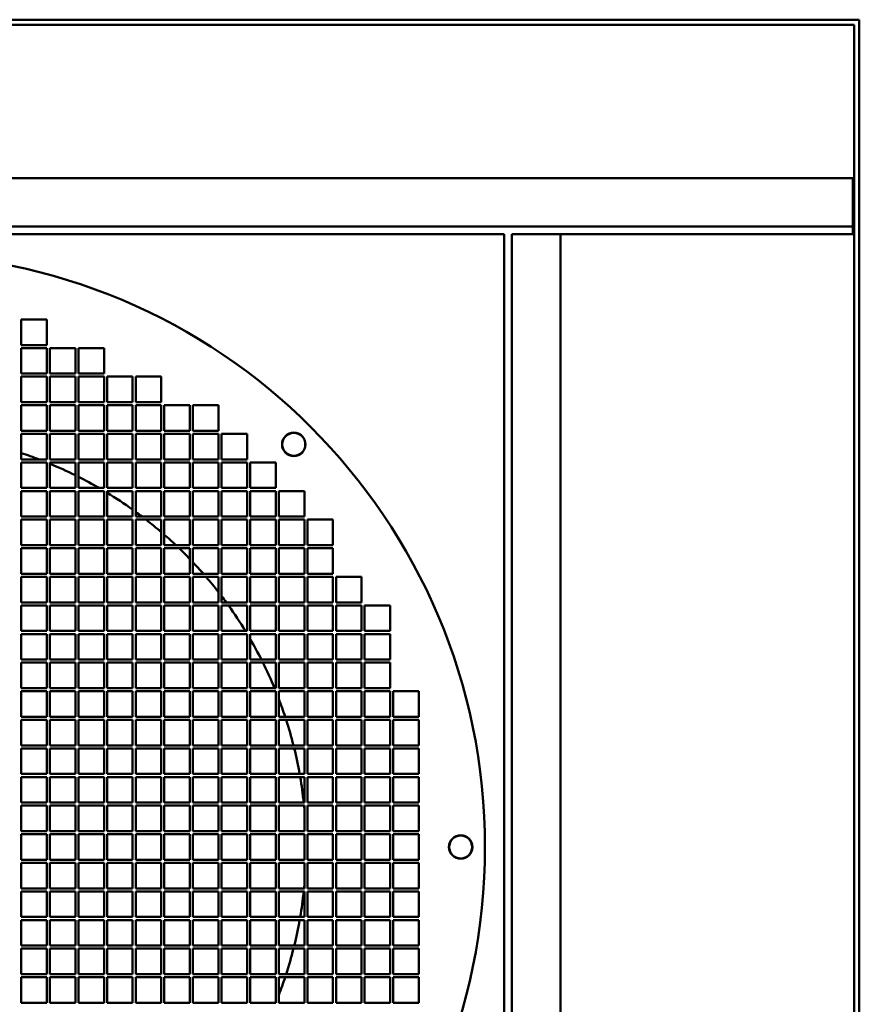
# Model space of a CAD drawing. Header units: millimetres. Extents: x 516 to 1164, y 212 to 976.
# Tile 6 of 6: x 836 to 1164, y 590 to 976. Entities that reach past the tile are written whole.
import ezdxf

# ---------------------------------------------------------------- set-up
doc = ezdxf.new("R2010")
doc.units = ezdxf.units.MM
doc.header["$LTSCALE"] = 4
doc.layers.add('Widoczne (ISO)', color=7, linetype='Continuous', lineweight=50)

msp = doc.modelspace()

# ---------------------------------------------------------------- linework, layer by layer
at = {"layer": 'Widoczne (ISO)'}
for p, q in [((1164.5, 976), (515.5, 976)), ((1164.5, 212), (1164.5, 976)), ((1162.5, 974), (517.5, 974)), ((1162.5, 214), (1162.5, 974)), ((1162, 914), (518, 914)), ((1162, 895), (1162, 914)), ((1162, 895), (518, 895)), ((1162, 892), (1162, 895)), ((545.5, 892), (1025.5, 892)), ((1025.5, 892), (1025.5, 412)), ((1028.5, 892), (1162, 892)), ((1028.5, 412), (1028.5, 892)), ((1047.5, 412), (1047.5, 892)), ((836.5, 848.6), (836.5, 858.6)), ((836.5, 858.6), (846.5, 858.6)), ((846.5, 858.6), (846.5, 848.6)), ((846.5, 848.6), (836.5, 848.6)), ((836.5, 837.4), (836.5, 847.4)), ((836.5, 847.4), (846.5, 847.4)), ((846.5, 847.4), (846.5, 837.4)), ((847.7, 837.4), (847.7, 847.4)), ((847.7, 847.4), (857.7, 847.4)), ((857.7, 847.4), (857.7, 837.4)), ((858.9, 837.4), (858.9, 847.4)), ((858.9, 847.4), (868.9, 847.4)), ((868.9, 847.4), (868.9, 837.4)), ((846.5, 837.4), (836.5, 837.4)), ((857.7, 837.4), (847.7, 837.4)), ((868.9, 837.4), (858.9, 837.4)), ((836.5, 826.2), (836.5, 836.2)), ((836.5, 836.2), (846.5, 836.2)), ((846.5, 836.2), (846.5, 826.2)), ((847.7, 826.2), (847.7, 836.2)), ((847.7, 836.2), (857.7, 836.2)), ((857.7, 836.2), (857.7, 826.2)), ((858.9, 826.2), (858.9, 836.2)), ((858.9, 836.2), (868.9, 836.2)), ((868.9, 836.2), (868.9, 826.2)), ((870.1, 826.2), (870.1, 836.2)), ((870.1, 836.2), (880.1, 836.2)), ((880.1, 836.2), (880.1, 826.2)), ((881.3, 826.2), (881.3, 836.2)), ((881.3, 836.2), (891.3, 836.2)), ((891.3, 836.2), (891.3, 826.2)), ((846.5, 826.2), (836.5, 826.2)), ((857.7, 826.2), (847.7, 826.2)), ((868.9, 826.2), (858.9, 826.2)), ((880.1, 826.2), (870.1, 826.2)), ((891.3, 826.2), (881.3, 826.2)), ((836.5, 815), (836.5, 825)), ((836.5, 825), (846.5, 825)), ((846.5, 825), (846.5, 815)), ((847.7, 815), (847.7, 825)), ((847.7, 825), (857.7, 825)), ((857.7, 825), (857.7, 815)), ((858.9, 815), (858.9, 825)), ((858.9, 825), (868.9, 825)), ((868.9, 825), (868.9, 815)), ((870.1, 815), (870.1, 825)), ((870.1, 825), (880.1, 825)), ((880.1, 825), (880.1, 815)), ((881.3, 815), (881.3, 825)), ((881.3, 825), (891.3, 825)), ((891.3, 825), (891.3, 815)), ((892.5, 815), (892.5, 825)), ((892.5, 825), (902.5, 825)), ((902.5, 825), (902.5, 815)), ((903.7, 815), (903.7, 825)), ((903.7, 825), (913.7, 825)), ((913.7, 825), (913.7, 815)), ((846.5, 815), (836.5, 815)), ((836.5, 803.8), (836.5, 813.8)), ((836.5, 813.8), (846.5, 813.8)), ((846.5, 813.8), (846.5, 803.8)), ((857.7, 815), (847.7, 815)), ((847.7, 803.8), (847.7, 813.8)), ((847.7, 813.8), (857.7, 813.8)), ((857.7, 813.8), (857.7, 803.8)), ((868.9, 815), (858.9, 815)), ((858.9, 803.8), (858.9, 813.8)), ((858.9, 813.8), (868.9, 813.8)), ((868.9, 813.8), (868.9, 803.8)), ((880.1, 815), (870.1, 815)), ((870.1, 803.8), (870.1, 813.8)), ((870.1, 813.8), (880.1, 813.8)), ((880.1, 813.8), (880.1, 803.8)), ((891.3, 815), (881.3, 815)), ((881.3, 803.8), (881.3, 813.8)), ((881.3, 813.8), (891.3, 813.8)), ((891.3, 813.8), (891.3, 803.8)), ((902.5, 815), (892.5, 815)), ((892.5, 803.8), (892.5, 813.8)), ((892.5, 813.8), (902.5, 813.8)), ((902.5, 813.8), (902.5, 803.8)), ((913.7, 815), (903.7, 815)), ((903.7, 803.8), (903.7, 813.8)), ((903.7, 813.8), (913.7, 813.8)), ((913.7, 813.8), (913.7, 803.8)), ((914.9, 803.8), (914.9, 813.8)), ((914.9, 813.8), (924.9, 813.8)), ((924.9, 813.8), (924.9, 803.8)), ((846.5, 803.8), (836.5, 803.8)), ((836.5, 792.6), (836.5, 802.6)), ((836.5, 802.6), (846.5, 802.6)), ((846.5, 802.6), (846.5, 792.6)), ((857.7, 803.8), (847.7, 803.8)), ((847.7, 792.6), (847.7, 802.6)), ((847.7, 802.6), (857.7, 802.6)), ((857.7, 802.6), (857.7, 792.6)), ((868.9, 803.8), (858.9, 803.8)), ((858.9, 792.6), (858.9, 802.6)), ((858.9, 802.6), (868.9, 802.6)), ((868.9, 802.6), (868.9, 792.6)), ((880.1, 803.8), (870.1, 803.8)), ((870.1, 792.6), (870.1, 802.6)), ((870.1, 802.6), (880.1, 802.6)), ((880.1, 802.6), (880.1, 792.6)), ((891.3, 803.8), (881.3, 803.8)), ((881.3, 792.6), (881.3, 802.6)), ((881.3, 802.6), (891.3, 802.6)), ((891.3, 802.6), (891.3, 792.6)), ((902.5, 803.8), (892.5, 803.8)), ((892.5, 792.6), (892.5, 802.6)), ((892.5, 802.6), (902.5, 802.6)), ((902.5, 802.6), (902.5, 792.6)), ((913.7, 803.8), (903.7, 803.8)), ((903.7, 792.6), (903.7, 802.6)), ((903.7, 802.6), (913.7, 802.6)), ((913.7, 802.6), (913.7, 792.6)), ((924.9, 803.8), (914.9, 803.8)), ((914.9, 792.6), (914.9, 802.6)), ((914.9, 802.6), (924.9, 802.6)), ((924.9, 802.6), (924.9, 792.6)), ((926.1, 792.6), (926.1, 802.6)), ((926.1, 802.6), (936.1, 802.6)), ((936.1, 802.6), (936.1, 792.6)), ((846.5, 792.6), (836.5, 792.6)), ((836.5, 781.4), (836.5, 791.4)), ((836.5, 791.4), (846.5, 791.4)), ((846.5, 791.4), (846.5, 781.4)), ((857.7, 792.6), (847.7, 792.6)), ((847.7, 781.4), (847.7, 791.4)), ((847.7, 791.4), (857.7, 791.4)), ((857.7, 791.4), (857.7, 781.4)), ((868.9, 792.6), (858.9, 792.6)), ((858.9, 781.4), (858.9, 791.4)), ((858.9, 791.4), (868.9, 791.4)), ((868.9, 791.4), (868.9, 781.4)), ((880.1, 792.6), (870.1, 792.6)), ((870.1, 781.4), (870.1, 791.4)), ((870.1, 791.4), (880.1, 791.4)), ((880.1, 791.4), (880.1, 781.4)), ((891.3, 792.6), (881.3, 792.6)), ((881.3, 781.4), (881.3, 791.4)), ((881.3, 791.4), (891.3, 791.4)), ((891.3, 791.4), (891.3, 781.4)), ((902.5, 792.6), (892.5, 792.6)), ((892.5, 781.4), (892.5, 791.4)), ((892.5, 791.4), (902.5, 791.4)), ((902.5, 791.4), (902.5, 781.4)), ((913.7, 792.6), (903.7, 792.6)), ((903.7, 781.4), (903.7, 791.4)), ((903.7, 791.4), (913.7, 791.4)), ((913.7, 791.4), (913.7, 781.4)), ((924.9, 792.6), (914.9, 792.6)), ((914.9, 781.4), (914.9, 791.4)), ((914.9, 791.4), (924.9, 791.4)), ((924.9, 791.4), (924.9, 781.4)), ((936.1, 792.6), (926.1, 792.6)), ((926.1, 781.4), (926.1, 791.4)), ((926.1, 791.4), (936.1, 791.4)), ((936.1, 791.4), (936.1, 781.4)), ((937.3, 781.4), (937.3, 791.4)), ((937.3, 791.4), (947.3, 791.4)), ((947.3, 791.4), (947.3, 781.4)), ((846.5, 781.4), (836.5, 781.4)), ((836.5, 770.2), (836.5, 780.2)), ((836.5, 780.2), (846.5, 780.2)), ((846.5, 780.2), (846.5, 770.2)), ((857.7, 781.4), (847.7, 781.4)), ((847.7, 770.2), (847.7, 780.2)), ((847.7, 780.2), (857.7, 780.2)), ((857.7, 780.2), (857.7, 770.2)), ((868.9, 781.4), (858.9, 781.4)), ((858.9, 770.2), (858.9, 780.2)), ((858.9, 780.2), (868.9, 780.2)), ((868.9, 780.2), (868.9, 770.2)), ((880.1, 781.4), (870.1, 781.4)), ((870.1, 770.2), (870.1, 780.2)), ((870.1, 780.2), (880.1, 780.2)), ((880.1, 780.2), (880.1, 770.2)), ((891.3, 781.4), (881.3, 781.4)), ((881.3, 770.2), (881.3, 780.2)), ((881.3, 780.2), (891.3, 780.2)), ((891.3, 780.2), (891.3, 770.2)), ((902.5, 781.4), (892.5, 781.4)), ((892.5, 770.2), (892.5, 780.2)), ((892.5, 780.2), (902.5, 780.2)), ((902.5, 780.2), (902.5, 770.2)), ((913.7, 781.4), (903.7, 781.4)), ((903.7, 770.2), (903.7, 780.2)), ((903.7, 780.2), (913.7, 780.2)), ((913.7, 780.2), (913.7, 770.2)), ((924.9, 781.4), (914.9, 781.4)), ((914.9, 770.2), (914.9, 780.2)), ((914.9, 780.2), (924.9, 780.2)), ((924.9, 780.2), (924.9, 770.2)), ((936.1, 781.4), (926.1, 781.4)), ((926.1, 770.2), (926.1, 780.2)), ((926.1, 780.2), (936.1, 780.2)), ((936.1, 780.2), (936.1, 770.2)), ((947.3, 781.4), (937.3, 781.4)), ((937.3, 770.2), (937.3, 780.2)), ((937.3, 780.2), (947.3, 780.2)), ((947.3, 780.2), (947.3, 770.2)), ((948.5, 770.2), (948.5, 780.2)), ((948.5, 780.2), (958.5, 780.2)), ((958.5, 780.2), (958.5, 770.2)), ((846.5, 770.2), (836.5, 770.2)), ((836.5, 759), (836.5, 769)), ((836.5, 769), (846.5, 769)), ((846.5, 769), (846.5, 759)), ((857.7, 770.2), (847.7, 770.2)), ((847.7, 759), (847.7, 769)), ((847.7, 769), (857.7, 769)), ((857.7, 769), (857.7, 759)), ((868.9, 770.2), (858.9, 770.2)), ((858.9, 759), (858.9, 769)), ((858.9, 769), (868.9, 769)), ((868.9, 769), (868.9, 759)), ((880.1, 770.2), (870.1, 770.2)), ((870.1, 759), (870.1, 769)), ((870.1, 769), (880.1, 769)), ((880.1, 769), (880.1, 759)), ((891.3, 770.2), (881.3, 770.2)), ((881.3, 759), (881.3, 769)), ((881.3, 769), (891.3, 769)), ((891.3, 769), (891.3, 759)), ((902.5, 770.2), (892.5, 770.2)), ((892.5, 759), (892.5, 769)), ((892.5, 769), (902.5, 769)), ((902.5, 769), (902.5, 759)), ((913.7, 770.2), (903.7, 770.2)), ((903.7, 759), (903.7, 769)), ((903.7, 769), (913.7, 769)), ((913.7, 769), (913.7, 759)), ((924.9, 770.2), (914.9, 770.2)), ((914.9, 759), (914.9, 769)), ((914.9, 769), (924.9, 769)), ((924.9, 769), (924.9, 759)), ((936.1, 770.2), (926.1, 770.2)), ((926.1, 759), (926.1, 769)), ((926.1, 769), (936.1, 769)), ((936.1, 769), (936.1, 759)), ((947.3, 770.2), (937.3, 770.2)), ((937.3, 759), (937.3, 769)), ((937.3, 769), (947.3, 769)), ((947.3, 769), (947.3, 759)), ((958.5, 770.2), (948.5, 770.2)), ((948.5, 759), (948.5, 769)), ((948.5, 769), (958.5, 769)), ((958.5, 769), (958.5, 759)), ((846.5, 759), (836.5, 759)), ((836.5, 747.8), (836.5, 757.8)), ((836.5, 757.8), (846.5, 757.8)), ((846.5, 757.8), (846.5, 747.8)), ((857.7, 759), (847.7, 759)), ((847.7, 747.8), (847.7, 757.8)), ((847.7, 757.8), (857.7, 757.8)), ((857.7, 757.8), (857.7, 747.8)), ((868.9, 759), (858.9, 759)), ((858.9, 747.8), (858.9, 757.8)), ((858.9, 757.8), (868.9, 757.8)), ((868.9, 757.8), (868.9, 747.8)), ((880.1, 759), (870.1, 759)), ((870.1, 747.8), (870.1, 757.8)), ((870.1, 757.8), (880.1, 757.8)), ((880.1, 757.8), (880.1, 747.8)), ((891.3, 759), (881.3, 759)), ((881.3, 747.8), (881.3, 757.8)), ((881.3, 757.8), (891.3, 757.8)), ((891.3, 757.8), (891.3, 747.8)), ((902.5, 759), (892.5, 759)), ((892.5, 747.8), (892.5, 757.8)), ((892.5, 757.8), (902.5, 757.8)), ((902.5, 757.8), (902.5, 747.8)), ((913.7, 759), (903.7, 759)), ((903.7, 747.8), (903.7, 757.8)), ((903.7, 757.8), (913.7, 757.8)), ((913.7, 757.8), (913.7, 747.8)), ((924.9, 759), (914.9, 759)), ((914.9, 747.8), (914.9, 757.8)), ((914.9, 757.8), (924.9, 757.8)), ((924.9, 757.8), (924.9, 747.8)), ((936.1, 759), (926.1, 759)), ((926.1, 747.8), (926.1, 757.8)), ((926.1, 757.8), (936.1, 757.8)), ((936.1, 757.8), (936.1, 747.8)), ((947.3, 759), (937.3, 759)), ((937.3, 747.8), (937.3, 757.8)), ((937.3, 757.8), (947.3, 757.8)), ((947.3, 757.8), (947.3, 747.8)), ((958.5, 759), (948.5, 759)), ((948.5, 747.8), (948.5, 757.8)), ((948.5, 757.8), (958.5, 757.8)), ((958.5, 757.8), (958.5, 747.8)), ((959.7, 747.8), (959.7, 757.8)), ((959.7, 757.8), (969.7, 757.8)), ((969.7, 757.8), (969.7, 747.8)), ((846.5, 747.8), (836.5, 747.8)), ((836.5, 736.6), (836.5, 746.6)), ((836.5, 746.6), (846.5, 746.6)), ((846.5, 746.6), (846.5, 736.6)), ((857.7, 747.8), (847.7, 747.8)), ((847.7, 736.6), (847.7, 746.6)), ((847.7, 746.6), (857.7, 746.6)), ((857.7, 746.6), (857.7, 736.6)), ((868.9, 747.8), (858.9, 747.8)), ((858.9, 736.6), (858.9, 746.6)), ((858.9, 746.6), (868.9, 746.6)), ((868.9, 746.6), (868.9, 736.6)), ((880.1, 747.8), (870.1, 747.8)), ((870.1, 736.6), (870.1, 746.6)), ((870.1, 746.6), (880.1, 746.6)), ((880.1, 746.6), (880.1, 736.6)), ((891.3, 747.8), (881.3, 747.8)), ((881.3, 736.6), (881.3, 746.6)), ((881.3, 746.6), (891.3, 746.6)), ((891.3, 746.6), (891.3, 736.6)), ((902.5, 747.8), (892.5, 747.8)), ((892.5, 736.6), (892.5, 746.6)), ((892.5, 746.6), (902.5, 746.6)), ((902.5, 746.6), (902.5, 736.6)), ((913.7, 747.8), (903.7, 747.8)), ((903.7, 736.6), (903.7, 746.6)), ((903.7, 746.6), (913.7, 746.6)), ((913.7, 746.6), (913.7, 736.6)), ((924.9, 747.8), (914.9, 747.8)), ((914.9, 736.6), (914.9, 746.6)), ((914.9, 746.6), (924.9, 746.6)), ((924.9, 746.6), (924.9, 736.6)), ((936.1, 747.8), (926.1, 747.8)), ((926.1, 736.6), (926.1, 746.6)), ((926.1, 746.6), (936.1, 746.6)), ((936.1, 746.6), (936.1, 736.6)), ((947.3, 747.8), (937.3, 747.8)), ((937.3, 736.6), (937.3, 746.6)), ((937.3, 746.6), (947.3, 746.6)), ((947.3, 746.6), (947.3, 736.6)), ((958.5, 747.8), (948.5, 747.8)), ((948.5, 736.6), (948.5, 746.6)), ((948.5, 746.6), (958.5, 746.6)), ((958.5, 746.6), (958.5, 736.6)), ((969.7, 747.8), (959.7, 747.8)), ((959.7, 736.6), (959.7, 746.6)), ((959.7, 746.6), (969.7, 746.6)), ((969.7, 746.6), (969.7, 736.6)), ((970.9, 736.6), (970.9, 746.6)), ((970.9, 746.6), (980.9, 746.6)), ((980.9, 746.6), (980.9, 736.6)), ((846.5, 736.6), (836.5, 736.6)), ((857.7, 736.6), (847.7, 736.6)), ((868.9, 736.6), (858.9, 736.6)), ((880.1, 736.6), (870.1, 736.6)), ((891.3, 736.6), (881.3, 736.6)), ((902.5, 736.6), (892.5, 736.6)), ((913.7, 736.6), (903.7, 736.6)), ((924.9, 736.6), (914.9, 736.6)), ((936.1, 736.6), (926.1, 736.6)), ((947.3, 736.6), (937.3, 736.6)), ((958.5, 736.6), (948.5, 736.6)), ((969.7, 736.6), (959.7, 736.6)), ((980.9, 736.6), (970.9, 736.6)), ((836.5, 725.4), (836.5, 735.4)), ((836.5, 735.4), (846.5, 735.4)), ((846.5, 735.4), (846.5, 725.4)), ((847.7, 725.4), (847.7, 735.4)), ((847.7, 735.4), (857.7, 735.4)), ((857.7, 735.4), (857.7, 725.4)), ((858.9, 725.4), (858.9, 735.4)), ((858.9, 735.4), (868.9, 735.4)), ((868.9, 735.4), (868.9, 725.4)), ((870.1, 725.4), (870.1, 735.4)), ((870.1, 735.4), (880.1, 735.4)), ((880.1, 735.4), (880.1, 725.4)), ((881.3, 725.4), (881.3, 735.4)), ((881.3, 735.4), (891.3, 735.4)), ((891.3, 735.4), (891.3, 725.4)), ((892.5, 725.4), (892.5, 735.4)), ((892.5, 735.4), (902.5, 735.4)), ((902.5, 735.4), (902.5, 725.4)), ((903.7, 725.4), (903.7, 735.4)), ((903.7, 735.4), (913.7, 735.4)), ((913.7, 735.4), (913.7, 725.4)), ((914.9, 725.4), (914.9, 735.4)), ((914.9, 735.4), (924.9, 735.4)), ((924.9, 735.4), (924.9, 725.4)), ((926.1, 725.4), (926.1, 735.4)), ((926.1, 735.4), (936.1, 735.4)), ((936.1, 735.4), (936.1, 725.4)), ((937.3, 725.4), (937.3, 735.4)), ((937.3, 735.4), (947.3, 735.4)), ((947.3, 735.4), (947.3, 725.4)), ((948.5, 725.4), (948.5, 735.4)), ((948.5, 735.4), (958.5, 735.4)), ((958.5, 735.4), (958.5, 725.4)), ((959.7, 725.4), (959.7, 735.4)), ((959.7, 735.4), (969.7, 735.4)), ((969.7, 735.4), (969.7, 725.4)), ((970.9, 725.4), (970.9, 735.4)), ((970.9, 735.4), (980.9, 735.4)), ((980.9, 735.4), (980.9, 725.4)), ((846.5, 725.4), (836.5, 725.4)), ((857.7, 725.4), (847.7, 725.4)), ((868.9, 725.4), (858.9, 725.4)), ((880.1, 725.4), (870.1, 725.4)), ((891.3, 725.4), (881.3, 725.4)), ((902.5, 725.4), (892.5, 725.4)), ((913.7, 725.4), (903.7, 725.4)), ((924.9, 725.4), (914.9, 725.4)), ((936.1, 725.4), (926.1, 725.4)), ((947.3, 725.4), (937.3, 725.4)), ((958.5, 725.4), (948.5, 725.4)), ((969.7, 725.4), (959.7, 725.4)), ((980.9, 725.4), (970.9, 725.4)), ((836.5, 714.2), (836.5, 724.2)), ((836.5, 724.2), (846.5, 724.2)), ((846.5, 724.2), (846.5, 714.2)), ((847.7, 714.2), (847.7, 724.2)), ((847.7, 724.2), (857.7, 724.2)), ((857.7, 724.2), (857.7, 714.2)), ((858.9, 714.2), (858.9, 724.2)), ((858.9, 724.2), (868.9, 724.2)), ((868.9, 724.2), (868.9, 714.2)), ((870.1, 714.2), (870.1, 724.2)), ((870.1, 724.2), (880.1, 724.2)), ((880.1, 724.2), (880.1, 714.2)), ((881.3, 714.2), (881.3, 724.2)), ((881.3, 724.2), (891.3, 724.2)), ((891.3, 724.2), (891.3, 714.2)), ((892.5, 714.2), (892.5, 724.2)), ((892.5, 724.2), (902.5, 724.2)), ((902.5, 724.2), (902.5, 714.2)), ((903.7, 714.2), (903.7, 724.2)), ((903.7, 724.2), (913.7, 724.2)), ((913.7, 724.2), (913.7, 714.2)), ((914.9, 714.2), (914.9, 724.2)), ((914.9, 724.2), (924.9, 724.2)), ((924.9, 724.2), (924.9, 714.2)), ((926.1, 714.2), (926.1, 724.2)), ((926.1, 724.2), (936.1, 724.2)), ((936.1, 724.2), (936.1, 714.2)), ((937.3, 714.2), (937.3, 724.2)), ((937.3, 724.2), (947.3, 724.2)), ((947.3, 724.2), (947.3, 714.2)), ((948.5, 714.2), (948.5, 724.2)), ((948.5, 724.2), (958.5, 724.2)), ((958.5, 724.2), (958.5, 714.2)), ((959.7, 714.2), (959.7, 724.2)), ((959.7, 724.2), (969.7, 724.2)), ((969.7, 724.2), (969.7, 714.2)), ((970.9, 714.2), (970.9, 724.2)), ((970.9, 724.2), (980.9, 724.2)), ((980.9, 724.2), (980.9, 714.2)), ((846.5, 714.2), (836.5, 714.2)), ((857.7, 714.2), (847.7, 714.2)), ((868.9, 714.2), (858.9, 714.2)), ((880.1, 714.2), (870.1, 714.2)), ((891.3, 714.2), (881.3, 714.2)), ((902.5, 714.2), (892.5, 714.2)), ((913.7, 714.2), (903.7, 714.2)), ((924.9, 714.2), (914.9, 714.2)), ((936.1, 714.2), (926.1, 714.2)), ((947.3, 714.2), (937.3, 714.2)), ((958.5, 714.2), (948.5, 714.2)), ((969.7, 714.2), (959.7, 714.2)), ((980.9, 714.2), (970.9, 714.2)), ((836.5, 703), (836.5, 713)), ((836.5, 713), (846.5, 713)), ((846.5, 713), (846.5, 703)), ((847.7, 703), (847.7, 713)), ((847.7, 713), (857.7, 713)), ((857.7, 713), (857.7, 703)), ((858.9, 703), (858.9, 713)), ((858.9, 713), (868.9, 713)), ((868.9, 713), (868.9, 703)), ((870.1, 703), (870.1, 713)), ((870.1, 713), (880.1, 713)), ((880.1, 713), (880.1, 703)), ((881.3, 703), (881.3, 713)), ((881.3, 713), (891.3, 713)), ((891.3, 713), (891.3, 703)), ((892.5, 703), (892.5, 713)), ((892.5, 713), (902.5, 713)), ((902.5, 713), (902.5, 703)), ((903.7, 703), (903.7, 713)), ((903.7, 713), (913.7, 713)), ((913.7, 713), (913.7, 703)), ((914.9, 703), (914.9, 713)), ((914.9, 713), (924.9, 713)), ((924.9, 713), (924.9, 703)), ((926.1, 703), (926.1, 713)), ((926.1, 713), (936.1, 713)), ((936.1, 713), (936.1, 703)), ((937.3, 703), (937.3, 713)), ((937.3, 713), (947.3, 713)), ((947.3, 713), (947.3, 703)), ((948.5, 703), (948.5, 713)), ((948.5, 713), (958.5, 713)), ((958.5, 713), (958.5, 703)), ((959.7, 703), (959.7, 713)), ((959.7, 713), (969.7, 713)), ((969.7, 713), (969.7, 703)), ((970.9, 703), (970.9, 713)), ((970.9, 713), (980.9, 713)), ((980.9, 713), (980.9, 703)), ((982.1, 703), (982.1, 713)), ((982.1, 713), (992.1, 713)), ((992.1, 713), (992.1, 703)), ((846.5, 703), (836.5, 703)), ((836.5, 691.8), (836.5, 701.8)), ((836.5, 701.8), (846.5, 701.8)), ((846.5, 701.8), (846.5, 691.8)), ((857.7, 703), (847.7, 703)), ((847.7, 691.8), (847.7, 701.8)), ((847.7, 701.8), (857.7, 701.8)), ((857.7, 701.8), (857.7, 691.8)), ((868.9, 703), (858.9, 703)), ((858.9, 691.8), (858.9, 701.8)), ((858.9, 701.8), (868.9, 701.8)), ((868.9, 701.8), (868.9, 691.8)), ((880.1, 703), (870.1, 703)), ((870.1, 691.8), (870.1, 701.8)), ((870.1, 701.8), (880.1, 701.8)), ((880.1, 701.8), (880.1, 691.8)), ((891.3, 703), (881.3, 703)), ((881.3, 691.8), (881.3, 701.8)), ((881.3, 701.8), (891.3, 701.8)), ((891.3, 701.8), (891.3, 691.8)), ((902.5, 703), (892.5, 703)), ((892.5, 691.8), (892.5, 701.8)), ((892.5, 701.8), (902.5, 701.8)), ((902.5, 701.8), (902.5, 691.8)), ((913.7, 703), (903.7, 703)), ((903.7, 691.8), (903.7, 701.8)), ((903.7, 701.8), (913.7, 701.8)), ((913.7, 701.8), (913.7, 691.8)), ((924.9, 703), (914.9, 703)), ((914.9, 691.8), (914.9, 701.8)), ((914.9, 701.8), (924.9, 701.8)), ((924.9, 701.8), (924.9, 691.8)), ((936.1, 703), (926.1, 703)), ((926.1, 691.8), (926.1, 701.8)), ((926.1, 701.8), (936.1, 701.8)), ((936.1, 701.8), (936.1, 691.8)), ((947.3, 703), (937.3, 703)), ((937.3, 691.8), (937.3, 701.8)), ((937.3, 701.8), (947.3, 701.8)), ((947.3, 701.8), (947.3, 691.8)), ((958.5, 703), (948.5, 703)), ((948.5, 691.8), (948.5, 701.8)), ((948.5, 701.8), (958.5, 701.8)), ((958.5, 701.8), (958.5, 691.8)), ((969.7, 703), (959.7, 703)), ((959.7, 691.8), (959.7, 701.8)), ((959.7, 701.8), (969.7, 701.8)), ((969.7, 701.8), (969.7, 691.8)), ((980.9, 703), (970.9, 703)), ((970.9, 691.8), (970.9, 701.8)), ((970.9, 701.8), (980.9, 701.8)), ((980.9, 701.8), (980.9, 691.8)), ((992.1, 703), (982.1, 703)), ((982.1, 691.8), (982.1, 701.8)), ((982.1, 701.8), (992.1, 701.8)), ((992.1, 701.8), (992.1, 691.8)), ((846.5, 691.8), (836.5, 691.8)), ((836.5, 680.6), (836.5, 690.6)), ((836.5, 690.6), (846.5, 690.6)), ((846.5, 690.6), (846.5, 680.6)), ((857.7, 691.8), (847.7, 691.8)), ((847.7, 680.6), (847.7, 690.6)), ((847.7, 690.6), (857.7, 690.6)), ((857.7, 690.6), (857.7, 680.6)), ((868.9, 691.8), (858.9, 691.8)), ((858.9, 680.6), (858.9, 690.6)), ((858.9, 690.6), (868.9, 690.6)), ((868.9, 690.6), (868.9, 680.6)), ((880.1, 691.8), (870.1, 691.8)), ((870.1, 680.6), (870.1, 690.6)), ((870.1, 690.6), (880.1, 690.6)), ((880.1, 690.6), (880.1, 680.6)), ((891.3, 691.8), (881.3, 691.8)), ((881.3, 680.6), (881.3, 690.6)), ((881.3, 690.6), (891.3, 690.6)), ((891.3, 690.6), (891.3, 680.6)), ((902.5, 691.8), (892.5, 691.8)), ((892.5, 680.6), (892.5, 690.6)), ((892.5, 690.6), (902.5, 690.6)), ((902.5, 690.6), (902.5, 680.6)), ((913.7, 691.8), (903.7, 691.8)), ((903.7, 680.6), (903.7, 690.6)), ((903.7, 690.6), (913.7, 690.6)), ((913.7, 690.6), (913.7, 680.6)), ((924.9, 691.8), (914.9, 691.8)), ((914.9, 680.6), (914.9, 690.6)), ((914.9, 690.6), (924.9, 690.6)), ((924.9, 690.6), (924.9, 680.6)), ((936.1, 691.8), (926.1, 691.8)), ((926.1, 680.6), (926.1, 690.6)), ((926.1, 690.6), (936.1, 690.6)), ((936.1, 690.6), (936.1, 680.6)), ((947.3, 691.8), (937.3, 691.8)), ((937.3, 680.6), (937.3, 690.6)), ((937.3, 690.6), (947.3, 690.6)), ((947.3, 690.6), (947.3, 680.6)), ((958.5, 691.8), (948.5, 691.8)), ((948.5, 680.6), (948.5, 690.6)), ((948.5, 690.6), (958.5, 690.6)), ((958.5, 690.6), (958.5, 680.6)), ((969.7, 691.8), (959.7, 691.8)), ((959.7, 680.6), (959.7, 690.6)), ((959.7, 690.6), (969.7, 690.6)), ((969.7, 690.6), (969.7, 680.6)), ((980.9, 691.8), (970.9, 691.8)), ((970.9, 680.6), (970.9, 690.6)), ((970.9, 690.6), (980.9, 690.6)), ((980.9, 690.6), (980.9, 680.6)), ((992.1, 691.8), (982.1, 691.8)), ((982.1, 680.6), (982.1, 690.6)), ((982.1, 690.6), (992.1, 690.6)), ((992.1, 690.6), (992.1, 680.6)), ((846.5, 680.6), (836.5, 680.6)), ((836.5, 669.4), (836.5, 679.4)), ((836.5, 679.4), (846.5, 679.4)), ((846.5, 679.4), (846.5, 669.4)), ((857.7, 680.6), (847.7, 680.6)), ((847.7, 669.4), (847.7, 679.4)), ((847.7, 679.4), (857.7, 679.4)), ((857.7, 679.4), (857.7, 669.4)), ((868.9, 680.6), (858.9, 680.6)), ((858.9, 669.4), (858.9, 679.4)), ((858.9, 679.4), (868.9, 679.4)), ((868.9, 679.4), (868.9, 669.4)), ((880.1, 680.6), (870.1, 680.6)), ((870.1, 669.4), (870.1, 679.4)), ((870.1, 679.4), (880.1, 679.4)), ((880.1, 679.4), (880.1, 669.4)), ((891.3, 680.6), (881.3, 680.6)), ((881.3, 669.4), (881.3, 679.4)), ((881.3, 679.4), (891.3, 679.4)), ((891.3, 679.4), (891.3, 669.4)), ((902.5, 680.6), (892.5, 680.6)), ((892.5, 669.4), (892.5, 679.4)), ((892.5, 679.4), (902.5, 679.4)), ((902.5, 679.4), (902.5, 669.4)), ((913.7, 680.6), (903.7, 680.6)), ((903.7, 669.4), (903.7, 679.4)), ((903.7, 679.4), (913.7, 679.4)), ((913.7, 679.4), (913.7, 669.4)), ((924.9, 680.6), (914.9, 680.6)), ((914.9, 669.4), (914.9, 679.4)), ((914.9, 679.4), (924.9, 679.4)), ((924.9, 679.4), (924.9, 669.4)), ((936.1, 680.6), (926.1, 680.6)), ((926.1, 669.4), (926.1, 679.4)), ((926.1, 679.4), (936.1, 679.4)), ((936.1, 679.4), (936.1, 669.4)), ((947.3, 680.6), (937.3, 680.6)), ((937.3, 669.4), (937.3, 679.4)), ((937.3, 679.4), (947.3, 679.4)), ((947.3, 679.4), (947.3, 669.4)), ((958.5, 680.6), (948.5, 680.6)), ((948.5, 669.4), (948.5, 679.4)), ((948.5, 679.4), (958.5, 679.4)), ((958.5, 679.4), (958.5, 669.4)), ((969.7, 680.6), (959.7, 680.6)), ((959.7, 669.4), (959.7, 679.4)), ((959.7, 679.4), (969.7, 679.4)), ((969.7, 679.4), (969.7, 669.4)), ((980.9, 680.6), (970.9, 680.6)), ((970.9, 669.4), (970.9, 679.4)), ((970.9, 679.4), (980.9, 679.4)), ((980.9, 679.4), (980.9, 669.4)), ((992.1, 680.6), (982.1, 680.6)), ((982.1, 669.4), (982.1, 679.4)), ((982.1, 679.4), (992.1, 679.4)), ((992.1, 679.4), (992.1, 669.4)), ((846.5, 669.4), (836.5, 669.4)), ((836.5, 658.2), (836.5, 668.2)), ((836.5, 668.2), (846.5, 668.2)), ((846.5, 668.2), (846.5, 658.2)), ((857.7, 669.4), (847.7, 669.4)), ((847.7, 658.2), (847.7, 668.2)), ((847.7, 668.2), (857.7, 668.2)), ((857.7, 668.2), (857.7, 658.2)), ((868.9, 669.4), (858.9, 669.4)), ((858.9, 658.2), (858.9, 668.2)), ((858.9, 668.2), (868.9, 668.2)), ((868.9, 668.2), (868.9, 658.2)), ((880.1, 669.4), (870.1, 669.4)), ((870.1, 658.2), (870.1, 668.2)), ((870.1, 668.2), (880.1, 668.2)), ((880.1, 668.2), (880.1, 658.2)), ((891.3, 669.4), (881.3, 669.4)), ((881.3, 658.2), (881.3, 668.2)), ((881.3, 668.2), (891.3, 668.2)), ((891.3, 668.2), (891.3, 658.2)), ((902.5, 669.4), (892.5, 669.4)), ((892.5, 658.2), (892.5, 668.2)), ((892.5, 668.2), (902.5, 668.2)), ((902.5, 668.2), (902.5, 658.2)), ((913.7, 669.4), (903.7, 669.4)), ((903.7, 658.2), (903.7, 668.2)), ((903.7, 668.2), (913.7, 668.2)), ((913.7, 668.2), (913.7, 658.2)), ((924.9, 669.4), (914.9, 669.4)), ((914.9, 658.2), (914.9, 668.2)), ((914.9, 668.2), (924.9, 668.2)), ((924.9, 668.2), (924.9, 658.2)), ((936.1, 669.4), (926.1, 669.4)), ((926.1, 658.2), (926.1, 668.2)), ((926.1, 668.2), (936.1, 668.2)), ((936.1, 668.2), (936.1, 658.2)), ((947.3, 669.4), (937.3, 669.4)), ((937.3, 658.2), (937.3, 668.2)), ((937.3, 668.2), (947.3, 668.2)), ((947.3, 668.2), (947.3, 658.2)), ((958.5, 669.4), (948.5, 669.4)), ((948.5, 658.2), (948.5, 668.2)), ((948.5, 668.2), (958.5, 668.2)), ((958.5, 668.2), (958.5, 658.2)), ((969.7, 669.4), (959.7, 669.4)), ((959.7, 658.2), (959.7, 668.2)), ((959.7, 668.2), (969.7, 668.2)), ((969.7, 668.2), (969.7, 658.2)), ((980.9, 669.4), (970.9, 669.4)), ((970.9, 658.2), (970.9, 668.2)), ((970.9, 668.2), (980.9, 668.2)), ((980.9, 668.2), (980.9, 658.2)), ((992.1, 669.4), (982.1, 669.4)), ((982.1, 658.2), (982.1, 668.2)), ((982.1, 668.2), (992.1, 668.2)), ((992.1, 668.2), (992.1, 658.2)), ((846.5, 658.2), (836.5, 658.2)), ((836.5, 647), (836.5, 657)), ((836.5, 657), (846.5, 657)), ((846.5, 657), (846.5, 647)), ((857.7, 658.2), (847.7, 658.2)), ((847.7, 647), (847.7, 657)), ((847.7, 657), (857.7, 657)), ((857.7, 657), (857.7, 647)), ((868.9, 658.2), (858.9, 658.2)), ((858.9, 647), (858.9, 657)), ((858.9, 657), (868.9, 657)), ((868.9, 657), (868.9, 647)), ((880.1, 658.2), (870.1, 658.2)), ((870.1, 647), (870.1, 657)), ((870.1, 657), (880.1, 657)), ((880.1, 657), (880.1, 647)), ((891.3, 658.2), (881.3, 658.2)), ((881.3, 647), (881.3, 657)), ((881.3, 657), (891.3, 657)), ((891.3, 657), (891.3, 647)), ((902.5, 658.2), (892.5, 658.2)), ((892.5, 647), (892.5, 657)), ((892.5, 657), (902.5, 657)), ((902.5, 657), (902.5, 647)), ((913.7, 658.2), (903.7, 658.2)), ((903.7, 647), (903.7, 657)), ((903.7, 657), (913.7, 657)), ((913.7, 657), (913.7, 647)), ((924.9, 658.2), (914.9, 658.2)), ((914.9, 647), (914.9, 657)), ((914.9, 657), (924.9, 657)), ((924.9, 657), (924.9, 647)), ((936.1, 658.2), (926.1, 658.2)), ((926.1, 647), (926.1, 657)), ((926.1, 657), (936.1, 657)), ((936.1, 657), (936.1, 647)), ((947.3, 658.2), (937.3, 658.2)), ((937.3, 647), (937.3, 657)), ((937.3, 657), (947.3, 657)), ((947.3, 657), (947.3, 647)), ((958.5, 658.2), (948.5, 658.2)), ((948.5, 647), (948.5, 657)), ((948.5, 657), (958.5, 657)), ((958.5, 657), (958.5, 647)), ((969.7, 658.2), (959.7, 658.2)), ((959.7, 647), (959.7, 657)), ((959.7, 657), (969.7, 657)), ((969.7, 657), (969.7, 647)), ((980.9, 658.2), (970.9, 658.2)), ((970.9, 647), (970.9, 657)), ((970.9, 657), (980.9, 657)), ((980.9, 657), (980.9, 647)), ((992.1, 658.2), (982.1, 658.2)), ((982.1, 647), (982.1, 657)), ((982.1, 657), (992.1, 657)), ((992.1, 657), (992.1, 647)), ((846.5, 647), (836.5, 647)), ((836.5, 635.8), (836.5, 645.8)), ((836.5, 645.8), (846.5, 645.8)), ((846.5, 645.8), (846.5, 635.8)), ((857.7, 647), (847.7, 647)), ((847.7, 635.8), (847.7, 645.8)), ((847.7, 645.8), (857.7, 645.8)), ((857.7, 645.8), (857.7, 635.8)), ((868.9, 647), (858.9, 647)), ((858.9, 635.8), (858.9, 645.8)), ((858.9, 645.8), (868.9, 645.8)), ((868.9, 645.8), (868.9, 635.8)), ((880.1, 647), (870.1, 647)), ((870.1, 635.8), (870.1, 645.8)), ((870.1, 645.8), (880.1, 645.8)), ((880.1, 645.8), (880.1, 635.8)), ((891.3, 647), (881.3, 647)), ((881.3, 635.8), (881.3, 645.8)), ((881.3, 645.8), (891.3, 645.8)), ((891.3, 645.8), (891.3, 635.8)), ((902.5, 647), (892.5, 647)), ((892.5, 635.8), (892.5, 645.8)), ((892.5, 645.8), (902.5, 645.8)), ((902.5, 645.8), (902.5, 635.8)), ((913.7, 647), (903.7, 647)), ((903.7, 635.8), (903.7, 645.8)), ((903.7, 645.8), (913.7, 645.8)), ((913.7, 645.8), (913.7, 635.8)), ((924.9, 647), (914.9, 647)), ((914.9, 635.8), (914.9, 645.8)), ((914.9, 645.8), (924.9, 645.8)), ((924.9, 645.8), (924.9, 635.8)), ((936.1, 647), (926.1, 647)), ((926.1, 635.8), (926.1, 645.8)), ((926.1, 645.8), (936.1, 645.8)), ((936.1, 645.8), (936.1, 635.8)), ((947.3, 647), (937.3, 647)), ((937.3, 635.8), (937.3, 645.8)), ((937.3, 645.8), (947.3, 645.8)), ((947.3, 645.8), (947.3, 635.8)), ((958.5, 647), (948.5, 647)), ((948.5, 635.8), (948.5, 645.8)), ((948.5, 645.8), (958.5, 645.8)), ((958.5, 645.8), (958.5, 635.8)), ((969.7, 647), (959.7, 647)), ((959.7, 635.8), (959.7, 645.8)), ((959.7, 645.8), (969.7, 645.8)), ((969.7, 645.8), (969.7, 635.8)), ((980.9, 647), (970.9, 647)), ((970.9, 635.8), (970.9, 645.8)), ((970.9, 645.8), (980.9, 645.8)), ((980.9, 645.8), (980.9, 635.8)), ((992.1, 647), (982.1, 647)), ((982.1, 635.8), (982.1, 645.8)), ((982.1, 645.8), (992.1, 645.8)), ((992.1, 645.8), (992.1, 635.8)), ((846.5, 635.8), (836.5, 635.8)), ((836.5, 624.6), (836.5, 634.6)), ((836.5, 634.6), (846.5, 634.6)), ((846.5, 634.6), (846.5, 624.6)), ((857.7, 635.8), (847.7, 635.8)), ((847.7, 624.6), (847.7, 634.6)), ((847.7, 634.6), (857.7, 634.6)), ((857.7, 634.6), (857.7, 624.6)), ((868.9, 635.8), (858.9, 635.8)), ((858.9, 624.6), (858.9, 634.6)), ((858.9, 634.6), (868.9, 634.6)), ((868.9, 634.6), (868.9, 624.6)), ((880.1, 635.8), (870.1, 635.8)), ((870.1, 624.6), (870.1, 634.6)), ((870.1, 634.6), (880.1, 634.6)), ((880.1, 634.6), (880.1, 624.6)), ((891.3, 635.8), (881.3, 635.8)), ((881.3, 624.6), (881.3, 634.6)), ((881.3, 634.6), (891.3, 634.6)), ((891.3, 634.6), (891.3, 624.6)), ((902.5, 635.8), (892.5, 635.8)), ((892.5, 624.6), (892.5, 634.6)), ((892.5, 634.6), (902.5, 634.6)), ((902.5, 634.6), (902.5, 624.6)), ((913.7, 635.8), (903.7, 635.8)), ((903.7, 624.6), (903.7, 634.6)), ((903.7, 634.6), (913.7, 634.6)), ((913.7, 634.6), (913.7, 624.6)), ((924.9, 635.8), (914.9, 635.8)), ((914.9, 624.6), (914.9, 634.6)), ((914.9, 634.6), (924.9, 634.6)), ((924.9, 634.6), (924.9, 624.6)), ((936.1, 635.8), (926.1, 635.8)), ((926.1, 624.6), (926.1, 634.6)), ((926.1, 634.6), (936.1, 634.6)), ((936.1, 634.6), (936.1, 624.6)), ((947.3, 635.8), (937.3, 635.8)), ((937.3, 624.6), (937.3, 634.6)), ((937.3, 634.6), (947.3, 634.6)), ((947.3, 634.6), (947.3, 624.6)), ((958.5, 635.8), (948.5, 635.8)), ((948.5, 624.6), (948.5, 634.6)), ((948.5, 634.6), (958.5, 634.6)), ((958.5, 634.6), (958.5, 624.6)), ((969.7, 635.8), (959.7, 635.8)), ((959.7, 624.6), (959.7, 634.6)), ((959.7, 634.6), (969.7, 634.6)), ((969.7, 634.6), (969.7, 624.6)), ((980.9, 635.8), (970.9, 635.8)), ((970.9, 624.6), (970.9, 634.6)), ((970.9, 634.6), (980.9, 634.6)), ((980.9, 634.6), (980.9, 624.6)), ((992.1, 635.8), (982.1, 635.8)), ((982.1, 624.6), (982.1, 634.6)), ((982.1, 634.6), (992.1, 634.6)), ((992.1, 634.6), (992.1, 624.6)), ((846.5, 624.6), (836.5, 624.6)), ((836.5, 613.4), (836.5, 623.4)), ((836.5, 623.4), (846.5, 623.4)), ((846.5, 623.4), (846.5, 613.4)), ((857.7, 624.6), (847.7, 624.6)), ((847.7, 613.4), (847.7, 623.4)), ((847.7, 623.4), (857.7, 623.4)), ((857.7, 623.4), (857.7, 613.4)), ((868.9, 624.6), (858.9, 624.6)), ((858.9, 613.4), (858.9, 623.4)), ((858.9, 623.4), (868.9, 623.4)), ((868.9, 623.4), (868.9, 613.4)), ((880.1, 624.6), (870.1, 624.6)), ((870.1, 613.4), (870.1, 623.4)), ((870.1, 623.4), (880.1, 623.4)), ((880.1, 623.4), (880.1, 613.4)), ((891.3, 624.6), (881.3, 624.6)), ((881.3, 613.4), (881.3, 623.4)), ((881.3, 623.4), (891.3, 623.4)), ((891.3, 623.4), (891.3, 613.4)), ((902.5, 624.6), (892.5, 624.6)), ((892.5, 613.4), (892.5, 623.4)), ((892.5, 623.4), (902.5, 623.4)), ((902.5, 623.4), (902.5, 613.4)), ((913.7, 624.6), (903.7, 624.6)), ((903.7, 613.4), (903.7, 623.4)), ((903.7, 623.4), (913.7, 623.4)), ((913.7, 623.4), (913.7, 613.4)), ((924.9, 624.6), (914.9, 624.6)), ((914.9, 613.4), (914.9, 623.4)), ((914.9, 623.4), (924.9, 623.4)), ((924.9, 623.4), (924.9, 613.4)), ((936.1, 624.6), (926.1, 624.6)), ((926.1, 613.4), (926.1, 623.4)), ((926.1, 623.4), (936.1, 623.4)), ((936.1, 623.4), (936.1, 613.4)), ((947.3, 624.6), (937.3, 624.6)), ((937.3, 613.4), (937.3, 623.4)), ((937.3, 623.4), (947.3, 623.4)), ((947.3, 623.4), (947.3, 613.4)), ((958.5, 624.6), (948.5, 624.6)), ((948.5, 613.4), (948.5, 623.4)), ((948.5, 623.4), (958.5, 623.4)), ((958.5, 623.4), (958.5, 613.4)), ((969.7, 624.6), (959.7, 624.6)), ((959.7, 613.4), (959.7, 623.4)), ((959.7, 623.4), (969.7, 623.4)), ((969.7, 623.4), (969.7, 613.4)), ((980.9, 624.6), (970.9, 624.6)), ((970.9, 613.4), (970.9, 623.4)), ((970.9, 623.4), (980.9, 623.4)), ((980.9, 623.4), (980.9, 613.4)), ((992.1, 624.6), (982.1, 624.6)), ((982.1, 613.4), (982.1, 623.4)), ((982.1, 623.4), (992.1, 623.4)), ((992.1, 623.4), (992.1, 613.4)), ((846.5, 613.4), (836.5, 613.4)), ((857.7, 613.4), (847.7, 613.4)), ((868.9, 613.4), (858.9, 613.4)), ((880.1, 613.4), (870.1, 613.4)), ((891.3, 613.4), (881.3, 613.4)), ((902.5, 613.4), (892.5, 613.4)), ((913.7, 613.4), (903.7, 613.4)), ((924.9, 613.4), (914.9, 613.4)), ((936.1, 613.4), (926.1, 613.4)), ((947.3, 613.4), (937.3, 613.4)), ((958.5, 613.4), (948.5, 613.4)), ((969.7, 613.4), (959.7, 613.4)), ((980.9, 613.4), (970.9, 613.4)), ((992.1, 613.4), (982.1, 613.4)), ((836.5, 602.2), (836.5, 612.2)), ((836.5, 612.2), (846.5, 612.2)), ((846.5, 612.2), (846.5, 602.2)), ((847.7, 602.2), (847.7, 612.2)), ((847.7, 612.2), (857.7, 612.2)), ((857.7, 612.2), (857.7, 602.2)), ((858.9, 602.2), (858.9, 612.2)), ((858.9, 612.2), (868.9, 612.2)), ((868.9, 612.2), (868.9, 602.2)), ((870.1, 602.2), (870.1, 612.2)), ((870.1, 612.2), (880.1, 612.2)), ((880.1, 612.2), (880.1, 602.2)), ((881.3, 602.2), (881.3, 612.2)), ((881.3, 612.2), (891.3, 612.2)), ((891.3, 612.2), (891.3, 602.2)), ((892.5, 602.2), (892.5, 612.2)), ((892.5, 612.2), (902.5, 612.2)), ((902.5, 612.2), (902.5, 602.2)), ((903.7, 602.2), (903.7, 612.2)), ((903.7, 612.2), (913.7, 612.2)), ((913.7, 612.2), (913.7, 602.2)), ((914.9, 602.2), (914.9, 612.2)), ((914.9, 612.2), (924.9, 612.2)), ((924.9, 612.2), (924.9, 602.2)), ((926.1, 602.2), (926.1, 612.2)), ((926.1, 612.2), (936.1, 612.2)), ((936.1, 612.2), (936.1, 602.2)), ((937.3, 602.2), (937.3, 612.2)), ((937.3, 612.2), (947.3, 612.2)), ((947.3, 612.2), (947.3, 602.2)), ((948.5, 602.2), (948.5, 612.2)), ((948.5, 612.2), (958.5, 612.2)), ((958.5, 612.2), (958.5, 602.2)), ((959.7, 602.2), (959.7, 612.2)), ((959.7, 612.2), (969.7, 612.2)), ((969.7, 612.2), (969.7, 602.2)), ((970.9, 602.2), (970.9, 612.2)), ((970.9, 612.2), (980.9, 612.2)), ((980.9, 612.2), (980.9, 602.2)), ((982.1, 602.2), (982.1, 612.2)), ((982.1, 612.2), (992.1, 612.2)), ((992.1, 612.2), (992.1, 602.2)), ((846.5, 602.2), (836.5, 602.2)), ((857.7, 602.2), (847.7, 602.2)), ((868.9, 602.2), (858.9, 602.2)), ((880.1, 602.2), (870.1, 602.2)), ((891.3, 602.2), (881.3, 602.2)), ((902.5, 602.2), (892.5, 602.2)), ((913.7, 602.2), (903.7, 602.2)), ((924.9, 602.2), (914.9, 602.2)), ((936.1, 602.2), (926.1, 602.2)), ((947.3, 602.2), (937.3, 602.2)), ((958.5, 602.2), (948.5, 602.2)), ((969.7, 602.2), (959.7, 602.2)), ((980.9, 602.2), (970.9, 602.2)), ((992.1, 602.2), (982.1, 602.2)), ((836.5, 591), (836.5, 601)), ((836.5, 601), (846.5, 601)), ((846.5, 601), (846.5, 591)), ((847.7, 591), (847.7, 601)), ((847.7, 601), (857.7, 601)), ((857.7, 601), (857.7, 591)), ((858.9, 591), (858.9, 601)), ((858.9, 601), (868.9, 601)), ((868.9, 601), (868.9, 591)), ((870.1, 591), (870.1, 601)), ((870.1, 601), (880.1, 601)), ((880.1, 601), (880.1, 591)), ((881.3, 591), (881.3, 601)), ((881.3, 601), (891.3, 601)), ((891.3, 601), (891.3, 591)), ((892.5, 591), (892.5, 601)), ((892.5, 601), (902.5, 601)), ((902.5, 601), (902.5, 591)), ((903.7, 591), (903.7, 601)), ((903.7, 601), (913.7, 601)), ((913.7, 601), (913.7, 591)), ((914.9, 591), (914.9, 601)), ((914.9, 601), (924.9, 601)), ((924.9, 601), (924.9, 591)), ((926.1, 591), (926.1, 601)), ((926.1, 601), (936.1, 601)), ((936.1, 601), (936.1, 591)), ((937.3, 591), (937.3, 601)), ((937.3, 601), (947.3, 601)), ((947.3, 601), (947.3, 591)), ((948.5, 591), (948.5, 601)), ((948.5, 601), (958.5, 601)), ((958.5, 601), (958.5, 591)), ((959.7, 591), (959.7, 601)), ((959.7, 601), (969.7, 601)), ((969.7, 601), (969.7, 591)), ((970.9, 591), (970.9, 601)), ((970.9, 601), (980.9, 601)), ((980.9, 601), (980.9, 591)), ((982.1, 591), (982.1, 601)), ((982.1, 601), (992.1, 601)), ((992.1, 601), (992.1, 591)), ((846.5, 591), (836.5, 591)), ((857.7, 591), (847.7, 591)), ((868.9, 591), (858.9, 591)), ((880.1, 591), (870.1, 591)), ((891.3, 591), (881.3, 591)), ((902.5, 591), (892.5, 591)), ((913.7, 591), (903.7, 591)), ((924.9, 591), (914.9, 591)), ((936.1, 591), (926.1, 591)), ((947.3, 591), (937.3, 591)), ((958.5, 591), (948.5, 591)), ((969.7, 591), (959.7, 591)), ((980.9, 591), (970.9, 591)), ((992.1, 591), (982.1, 591))]:
    msp.add_line(p, q, dxfattribs=at)
for centre, radius in [((785.5, 652), 232.5), ((943.18, 809.68), 4.6), ((943.18, 809.68), 4.5), ((1008.5, 652), 4.6), ((1008.5, 652), 4.5)]:
    msp.add_circle(centre, radius, dxfattribs=at)
for start, end in [(69.0919, 71.7088), (63.6209, 67.4947), (59.9091, 63.1477), (54.3978, 58.6265), (52.7789, 53.8757), (49.3772, 52.085), (46.6676, 48.8174), (43.9455, 46.0545), (41.1826, 43.3324), (37.915, 40.6228), (36.1243, 37.2211), (31.3735, 35.6022), (26.8523, 30.0909), (22.5053, 26.3791), (18.2912, 20.9081), (14.1773, 17.8461), (10.1369, 13.7413), (6.1468, 9.7073), (5.3201, 5.7215), (354.2785, 354.6799), (350.2927, 353.8532), (346.2587, 349.8631), (342.1539, 345.8227), (339.0919, 341.7088)]:
    msp.add_arc((785.5, 652), 162.5, start, end, dxfattribs=at)

doc.saveas('drawing.dxf')
